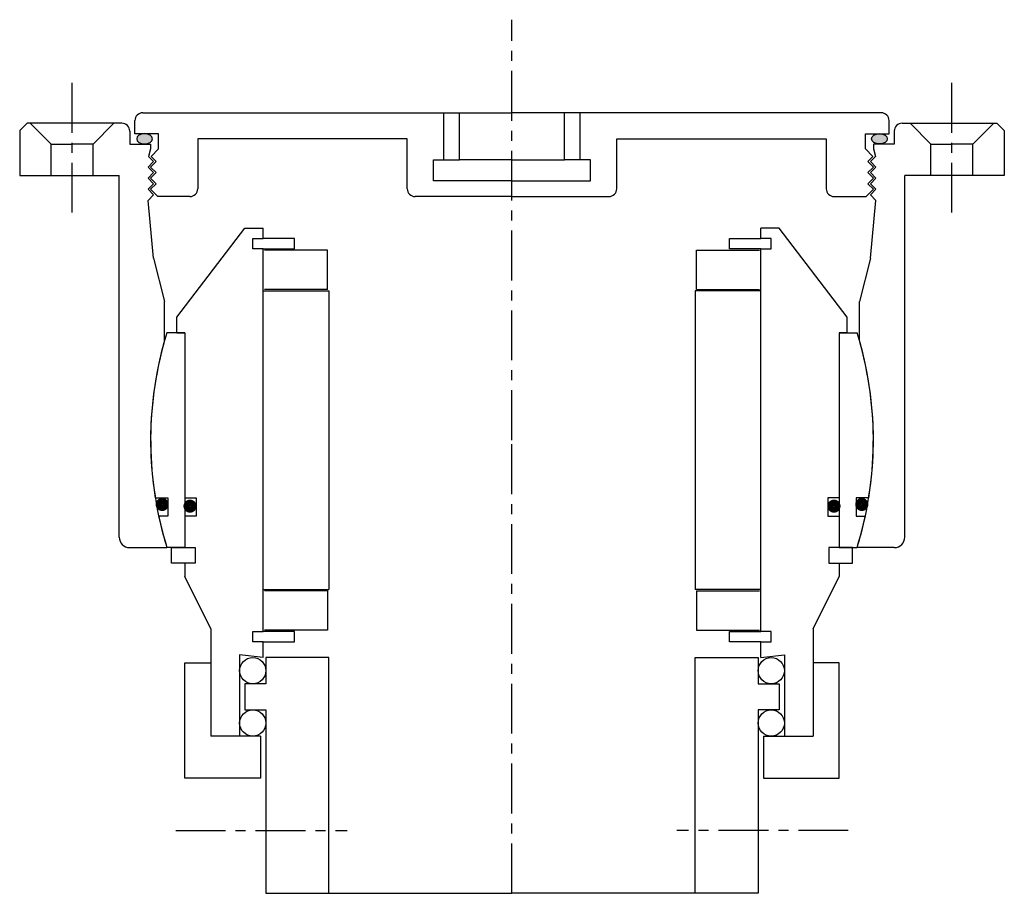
# Model space of a CAD drawing. Header units: millimetres. Extents: x -94 to 94, y 0 to 167.
import ezdxf

# ---------------------------------------------------------------- set-up
doc = ezdxf.new("R2010")
doc.units = ezdxf.units.MM
doc.header["$LTSCALE"] = 0.3
doc.header["$MEASUREMENT"] = 0
doc.linetypes.add('CENTER', pattern=[50.8, 31.75, -6.35, 6.35, -6.35])
doc.layers.get('0').update_dxf_attribs({"linetype": 'CONTINUOUS'})
doc.layers.add('Center', color=1, linetype='CENTER')

# ---------------------------------------------------------------- blocks, each defined once
blk = doc.blocks.new('4S080-house-cover')
h = blk.add_hatch(color=256)
edge = h.paths.add_edge_path()
edge.add_ellipse((-70.16, 57.54), major_axis=(1.5, 0), ratio=0.647319, start_angle=-259.6975, end_angle=79.6975)
edge.add_line((-69.89, 58.5), (-70.43, 58.5))
h = blk.add_hatch(color=256)
edge = h.paths.add_edge_path()
edge.add_ellipse((70.16, 57.54), major_axis=(-1.5, 0), ratio=0.647319, start_angle=280.3025, end_angle=619.6975, ccw=False)
edge.add_line((69.89, 58.5), (70.43, 58.5))
for p, q in [((-70.5, 62.5), (0, 62.5)), ((-13, 53.5), (-13, 62.5)), ((-10, 53.5), (-10, 62.5)), ((70.5, 62.5), (0, 62.5)), ((10, 53.5), (10, 62.5)), ((13, 53.5), (13, 62.5)), ((-92.6, 60.5), (-94, 59.1)), ((-74.5, 60.5), (-92.6, 60.5)), ((-92, 60.5), (-88, 56.5)), ((-76, 60.5), (-80, 56.5)), ((-72, 58.5), (-72, 61)), ((72, 58.5), (72, 61)), ((74.5, 60.5), (92.6, 60.5)), ((76, 60.5), (80, 56.5)), ((92, 60.5), (88, 56.5)), ((92.6, 60.5), (94, 59.1)), ((-94, 59.1), (-94, 50.5)), ((-73, 59), (-73, 56.5)), ((-67.5, 58.5), (-72, 58.5)), ((-67.5, 55.6), (-67.5, 58.5)), ((67.5, 58.5), (72, 58.5)), ((67.5, 55.6), (67.5, 58.5)), ((73, 59), (73, 56.5)), ((94, 59.1), (94, 50.5)), ((-88, 50.5), (-88, 56.5)), ((-88, 56.5), (-84, 56.5)), ((-80, 56.5), (-84, 56.5)), ((-80, 50.5), (-80, 56.5)), ((-73, 56.5), (-69, 56.5)), ((-69, 56.5), (-69, 55.6)), ((-20, 57.5), (-60, 57.5)), ((-60, 57.5), (-60, 48)), ((-20, 48), (-20, 57.5)), ((20, 57.5), (60, 57.5)), ((20, 48), (20, 57.5)), ((60, 57.5), (60, 48)), ((73, 56.5), (69, 56.5)), ((69, 56.5), (69, 55.6)), ((80, 56.5), (84, 56.5)), ((80, 50.5), (80, 56.5)), ((88, 56.5), (84, 56.5)), ((88, 50.5), (88, 56.5)), ((-69, 55.6), (-69.42, 54.18)), ((-67.5, 55.6), (-68.92, 54.18)), ((67.5, 55.6), (68.92, 54.18)), ((69, 55.6), (69.42, 54.18)), ((-69.5, 52.14), (-68.44, 53.2)), ((-68.44, 53.2), (-69.42, 54.18)), ((-69, 52.14), (-67.94, 53.2)), ((-67.94, 53.2), (-68.92, 54.18)), ((-15, 53.5), (-10, 53.5)), ((-15, 49.5), (-15, 53.5)), ((0, 53.5), (-10, 53.5)), ((0, 53.5), (10, 53.5)), ((15, 53.5), (10, 53.5)), ((15, 49.5), (15, 53.5)), ((67.94, 53.2), (68.92, 54.18)), ((69, 52.14), (67.94, 53.2)), ((68.44, 53.2), (69.42, 54.18)), ((69.5, 52.14), (68.44, 53.2)), ((-68.44, 51.08), (-69.5, 52.14)), ((-69.5, 50.02), (-68.44, 51.08)), ((-67.94, 51.08), (-69, 52.14)), ((-69, 50.02), (-67.94, 51.08)), ((67.94, 51.08), (69, 52.14)), ((69, 50.02), (67.94, 51.08)), ((68.44, 51.08), (69.5, 52.14)), ((69.5, 50.02), (68.44, 51.08)), ((-94, 50.5), (-75, 50.5)), ((-75, -18.5), (-75, 50.5)), ((-68.44, 48.96), (-69.5, 50.02)), ((-69.5, 47.9), (-68.44, 48.96)), ((-67.94, 48.96), (-69, 50.02)), ((-69, 47.9), (-67.94, 48.96)), ((0, 49.5), (-15, 49.5)), ((0, 49.5), (15, 49.5)), ((67.94, 48.96), (69, 50.02)), ((69, 47.9), (67.94, 48.96)), ((68.44, 48.96), (69.5, 50.02)), ((69.5, 47.9), (68.44, 48.96)), ((94, 50.5), (75, 50.5)), ((75, -18.5), (75, 50.5)), ((-68.44, 46.84), (-69.5, 47.9)), ((-67.6, 46.5), (-69, 47.9)), ((67.6, 46.5), (69, 47.9)), ((68.44, 46.84), (69.5, 47.9)), ((-69.5, 45.78), (-68.44, 46.84)), ((-68.44, 34.72), (-69.5, 45.78)), ((-61.5, 46.5), (-67.6, 46.5)), ((0, 46.5), (-18.5, 46.5)), ((0, 46.5), (18.5, 46.5)), ((61.5, 46.5), (67.6, 46.5)), ((69.5, 45.78), (68.44, 46.84)), ((68.44, 34.72), (69.5, 45.78)), ((-68.44, 34.72), (-66.32, 26.5)), ((68.44, 34.72), (66.32, 26.5)), ((-66.32, 19.04), (-66.32, 26.5)), ((66.32, 19.04), (66.32, 26.5)), ((-73, -20.5), (-65.88, -20.5)), ((73, -20.5), (65.88, -20.5))]:
    blk.add_line(p, q)
for centre, radius, start, end in [((-70.5, 61), 1.5, 90, 180), ((70.5, 61), 1.5, 0, 90), ((-74.5, 59), 1.5, 0, 90), ((74.5, 59), 1.5, 90, 180), ((-61.5, 48), 1.5, 270, 0), ((-18.5, 48), 1.5, 180, 270), ((18.5, 48), 1.5, 270, 0), ((61.5, 48), 1.5, 180, 270), ((0, 0), 69, 163.9815, 197.2836), ((0, 0), 69, 342.7164, 16.0185), ((-73, -18.5), 2, 180, 270), ((73, -18.5), 2, 270, 0)]:
    blk.add_arc(centre, radius, start, end)
at = {"extrusion": (0, 0, -1)}
blk.add_ellipse((-70.16, 57.54), major_axis=(1.5, 0), ratio=0.647319, dxfattribs=at)
blk.add_ellipse((70.16, 57.54), major_axis=(-1.5, 0), ratio=0.647319)
at = {"layer": 'Center'}
for p, q in [((0, 0), (0, 80.26)), ((-84, 43.44), (-84, 70.08)), ((84, 43.44), (84, 70.08))]:
    blk.add_line(p, q, dxfattribs=at)
blk = doc.blocks.new('4s070-bearing')
for p, q in [((-64, 23.5), (-51, 40.5)), ((-51, 40.5), (-47.5, 40.5)), ((-47.5, 38.5), (-47.5, 40.5)), ((47.5, 38.5), (47.5, 40.5)), ((51, 40.5), (47.5, 40.5)), ((64, 23.5), (51, 40.5)), ((-49.5, 36.5), (-49.5, 38.5)), ((-49.5, 38.5), (-47.5, 38.5)), ((-41.5, 38.5), (-47.5, 38.5)), ((-41.5, 36.5), (-41.5, 38.5)), ((41.5, 38.5), (47.5, 38.5)), ((41.5, 36.5), (41.5, 38.5)), ((49.5, 38.5), (47.5, 38.5)), ((49.5, 36.5), (49.5, 38.5)), ((-47.5, 36.5), (-49.5, 36.5)), ((-47.5, -36.5), (-47.5, 36.5)), ((-47.5, 36.5), (-41.5, 36.5)), ((-35.25, 36.25), (-47.25, 36.25)), ((-35.25, 28.75), (-35.25, 36.25)), ((35.25, 36.25), (47.25, 36.25)), ((35.25, 28.75), (35.25, 36.25)), ((47.5, 36.5), (41.5, 36.5)), ((47.5, -36.5), (47.5, 36.5)), ((47.5, 36.5), (49.5, 36.5)), ((-47.5, 28.5), (-35, 28.5)), ((-35.25, 28.75), (-47.25, 28.75)), ((-35, 28.5), (-35, -28.5)), ((47.5, 28.5), (35, 28.5)), ((35, 28.5), (35, -28.5)), ((35.25, 28.75), (47.25, 28.75)), ((-64, 20.5), (-64, 23.5)), ((64, 20.5), (64, 23.5)), ((-62.5, 20.5), (-65.88, 20.5)), ((-64, 20.5), (-62.5, 20.5)), ((-62.5, 20.5), (-62.5, -11)), ((-62.5, 20.5), (-62.5, -20.5)), ((62.5, 20.5), (62.5, -20.5)), ((62.5, 20.5), (62.5, -11)), ((64, 20.5), (62.5, 20.5)), ((62.5, 20.5), (65.88, 20.5)), ((-68.12, -11), (-65.7, -11)), ((-65.7, -11), (-65.7, -14.5)), ((-62.5, -11), (-60.3, -11)), ((-60.3, -11), (-60.3, -14.5)), ((60.3, -11), (60.3, -14.5)), ((62.5, -11), (60.3, -11)), ((68.12, -11), (65.7, -11)), ((65.7, -11), (65.7, -14.5)), ((-65.7, -14.5), (-67.46, -14.5)), ((-60.3, -14.5), (-62.5, -14.5)), ((-62.5, -14.5), (-62.5, -20.5)), ((60.3, -14.5), (62.5, -14.5)), ((62.5, -14.5), (62.5, -20.5)), ((65.7, -14.5), (67.46, -14.5)), ((-62.5, -20.5), (-65.88, -20.5)), ((-65, -23.5), (-65, -20.5)), ((-65, -20.5), (-62.5, -20.5)), ((-62.5, -20.5), (-60.5, -20.5)), ((-60.5, -20.5), (-60.5, -23.5)), ((60.5, -20.5), (60.5, -23.5)), ((62.5, -20.5), (60.5, -20.5)), ((65, -20.5), (62.5, -20.5)), ((62.5, -20.5), (65.88, -20.5)), ((65, -23.5), (65, -20.5)), ((-62.5, -23.5), (-65, -23.5)), ((-60.5, -23.5), (-62.5, -23.5)), ((-62.5, -23.5), (-62.5, -26)), ((60.5, -23.5), (62.5, -23.5)), ((62.5, -23.5), (65, -23.5)), ((62.5, -23.5), (62.5, -26)), ((-57.5, -36), (-62.5, -26)), ((57.5, -36), (62.5, -26)), ((-47.5, -28.5), (-35, -28.5)), ((-35.25, -28.75), (-47.25, -28.75)), ((-35.25, -28.75), (-35.25, -36.25)), ((47.5, -28.5), (35, -28.5)), ((35.25, -28.75), (35.25, -36.25)), ((35.25, -28.75), (47.25, -28.75)), ((-57.5, -36), (-57.5, -56.5)), ((-49.5, -38.5), (-49.5, -36.5)), ((-49.5, -36.5), (-47.5, -36.5)), ((-41.5, -36.5), (-47.5, -36.5)), ((-35.25, -36.25), (-47.25, -36.25)), ((-41.5, -38.5), (-41.5, -36.5)), ((35.25, -36.25), (47.25, -36.25)), ((41.5, -36.5), (47.5, -36.5)), ((41.5, -38.5), (41.5, -36.5)), ((49.5, -36.5), (47.5, -36.5)), ((49.5, -38.5), (49.5, -36.5)), ((57.5, -36), (57.5, -56.5)), ((-47.5, -38.5), (-49.5, -38.5)), ((-47.5, -38.5), (-41.5, -38.5)), ((-47.5, -41.5), (-47.5, -38.5)), ((47.5, -38.5), (41.5, -38.5)), ((47.5, -38.5), (49.5, -38.5)), ((47.5, -41.5), (47.5, -38.5)), ((-47.5, -41.5), (-52, -41)), ((-52, -41), (-52, -56.5)), ((47.5, -41.5), (52, -41)), ((52, -41), (52, -56.5)), ((-62.5, -42.5), (-57.5, -42.5)), ((-62.5, -64.5), (-62.5, -42.5)), ((-57.5, -42.5), (-57.5, -51.67)), ((-35, -41.5), (-47, -41.5)), ((-47, -41.5), (-47, -46.5)), ((-35, -86.5), (-35, -41.5)), ((35, -41.5), (47, -41.5)), ((35, -86.5), (35, -41.5)), ((47, -41.5), (47, -46.5)), ((62.5, -42.5), (57.5, -42.5)), ((57.5, -42.5), (57.5, -51.67)), ((62.5, -64.5), (62.5, -42.5)), ((-47, -46.5), (-51, -46.5)), ((-51, -46.5), (-51, -51.5)), ((47, -46.5), (51, -46.5)), ((51, -46.5), (51, -51.5)), ((-51, -51.5), (-47, -51.5)), ((-47, -51.5), (-47, -86.5)), ((47, -51.5), (47, -86.5)), ((51, -51.5), (47, -51.5)), ((-48, -56.5), (-57.5, -56.5)), ((-48, -56.5), (-48, -64.5)), ((48, -56.5), (57.5, -56.5)), ((48, -56.5), (48, -64.5)), ((-48, -64.5), (-62.5, -64.5)), ((48, -64.5), (62.5, -64.5)), ((-47, -86.5), (-35, -86.5)), ((-35, -86.5), (0, -86.5)), ((35, -86.5), (0, -86.5)), ((47, -86.5), (35, -86.5))]:
    blk.add_line(p, q)
at = {"const_width": 1.2}
for points in [[(-67.44, -12.27, 1), (-66.14, -12.27, 1)], [(67.44, -12.27, -1), (66.14, -12.27, -1)], [(-62.13, -12.6, 1), (-60.83, -12.6, 1)], [(62.13, -12.6, -1), (60.83, -12.6, -1)]]:
    blk.add_lwpolyline(points, format="xyb", close=True, dxfattribs=at)
for centre in [(-49.5, -44), (49.5, -44), (-49.5, -54), (49.5, -54)]:
    blk.add_circle(centre, 2.5)
for start, end in [(162.7164, 189.1732), (350.8268, 17.2836), (192.1308, 197.2836), (342.7164, 347.8692)]:
    blk.add_arc((0, 0), 69, start, end)
at = {"layer": 'Center'}
for p, q in [((0, -86.5), (0, 0)), ((-64.21, -74.5), (-31.47, -74.5)), ((64.21, -74.5), (31.47, -74.5))]:
    blk.add_line(p, q, dxfattribs=at)

msp = doc.modelspace()

# ---------------------------------------------------------------- block references
for name in ['4S080-house-cover', '4s070-bearing']:
    msp.add_blockref(name, (0, 86.5))

doc.saveas('drawing.dxf')
